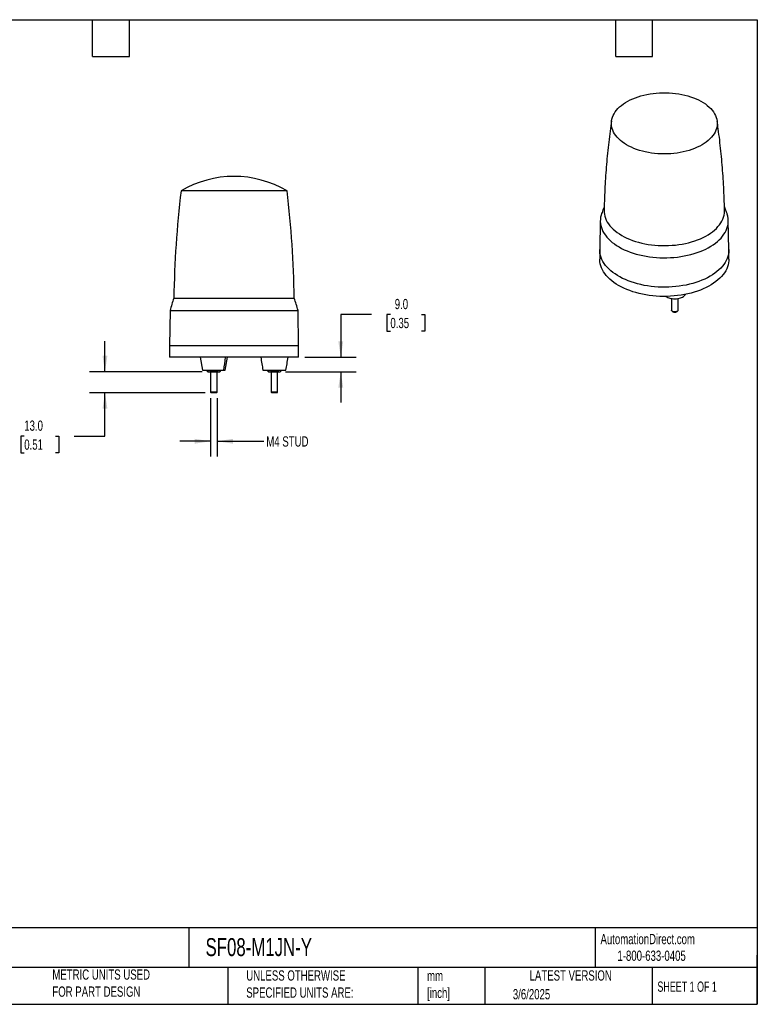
# Model space of a CAD drawing. Header units: millimetres. Extents: x 19 to 819, y 19 to 629.
# Tile 3 of 3: x 363 to 819, y 19 to 629. Entities that reach past the tile are written whole.
import ezdxf

# ---------------------------------------------------------------- set-up
doc = ezdxf.new("R2010")
doc.units = ezdxf.units.MM
doc.header["$LTSCALE"] = 3
doc.linetypes.add('SLD-Solid', pattern=[0])
doc.layers.add('DIMENSIONS', color=140, linetype='SLD-Solid', lineweight=25)
doc.layers.add('TEXT', color=140, linetype='SLD-Solid', lineweight=25)
doc.styles.add('SLDTEXTSTYLE0', font='TXT', dxfattribs={"width": 0.7})
doc.styles.add('SLDTEXTSTYLE1', font='TXT', dxfattribs={"width": 0.65})
doc.dimstyles.new('SLDDIMSTYLE3', dxfattribs={"dimtxt": 6.474023, "dimasz": 9.906, "dimexe": 0, "dimexo": 0.0625, "dimgap": 1.618506, "dimtad": 0, "dimtih": 1, "dimtoh": 1, "dimrnd": 1e-09, "dimzin": 12, "dimdsep": 46, "dimtxsty": 'SLDTEXTSTYLE0', "dimsah": 1, "dimcen": 0.09, "dimadec": 0, "dimazin": 3, "dimtfac": 1, "dimtmove": 0, "dimatfit": 0, "dimfxl": 0, "dimfrac": 2, "dimtolj": 1, "dimtzin": 12, "dimarcsym": 0})
doc.dimstyles.new('SLDDIMSTYLE4', dxfattribs={"dimtxt": 6.474023, "dimasz": 9.906, "dimexe": 0, "dimexo": 0.0625, "dimgap": 1.618506, "dimtad": 0, "dimtih": 1, "dimtoh": 1, "dimrnd": 1e-09, "dimzin": 4, "dimdsep": 46, "dimtxsty": 'SLDTEXTSTYLE0', "dimsah": 1, "dimcen": 0.09, "dimadec": 0, "dimazin": 1, "dimtfac": 1, "dimtmove": 0, "dimatfit": 0, "dimfxl": 0, "dimfrac": 2, "dimtolj": 1, "dimtzin": 12, "dimarcsym": 0})

# ---------------------------------------------------------------- blocks, each defined once
blk = doc.blocks.new('_D_5')
at = {"layer": 'DIMENSIONS'}
for p, q in [((480.76, 394.23), (480.76, 358.12)), ((484.76, 394.23), (484.76, 358.12)), ((480.76, 367.65), (461.71, 367.65)), ((484.76, 367.65), (513.8, 367.65))]:
    blk.add_line(p, q, dxfattribs=at)
for points in [[(480.76, 367.65), (470.86, 369.17), (470.86, 366.13)], [(484.76, 367.65), (494.67, 366.13), (494.67, 369.17)]]:
    blk.add_solid(points, dxfattribs=at)
at = {"layer": 'DIMENSIONS', "insert": (515.25, 370.69), "char_height": 6.35, "attachment_point": 1, "style": 'SLDTEXTSTYLE0'}
blk.add_mtext('M4 STUD', dxfattribs=at)
blk = doc.blocks.new('_D_6')
at = {"layer": 'DIMENSIONS'}
for p, q in [((415.37, 410.65), (415.37, 429.7)), ((475.45, 410.65), (405.84, 410.65)), ((477.34, 397.65), (405.84, 397.65)), ((415.37, 370.85), (415.37, 397.65)), ((365.41, 370.85), (363.24, 370.85)), ((363.24, 370.85), (363.24, 360.56)), ((384.65, 370.85), (386.83, 370.85)), ((386.83, 370.85), (386.83, 360.56)), ((396.32, 370.85), (415.37, 370.85)), ((363.24, 360.56), (365.41, 360.56)), ((386.83, 360.56), (384.65, 360.56))]:
    blk.add_line(p, q, dxfattribs=at)
for points in [[(415.37, 410.65), (416.89, 420.56), (413.85, 420.56)], [(415.37, 397.65), (413.85, 387.74), (416.89, 387.74)]]:
    blk.add_solid(points, dxfattribs=at)
at = {"layer": 'DIMENSIONS', "char_height": 6.35, "attachment_point": 1, "style": 'SLDTEXTSTYLE0'}
for s, insert in [('13.0', (365.41, 380.49)), ('0.51', (365.41, 368.75))]:
    blk.add_mtext(s, dxfattribs=dict(at, insert=insert))
blk = doc.blocks.new('_D_7')
at = {"layer": 'DIMENSIONS'}
for p, q in [((580.38, 446.15), (561.33, 446.15)), ((561.33, 446.15), (561.33, 419.65)), ((592.05, 446.15), (589.88, 446.15)), ((589.88, 446.15), (589.88, 435.86)), ((611.29, 446.15), (613.46, 446.15)), ((613.46, 446.15), (613.46, 435.86)), ((589.88, 435.86), (592.05, 435.86)), ((613.46, 435.86), (611.29, 435.86)), ((539.07, 419.65), (570.86, 419.65)), ((527.11, 410.65), (570.86, 410.65)), ((561.33, 410.65), (561.33, 391.6))]:
    blk.add_line(p, q, dxfattribs=at)
for points in [[(561.33, 419.65), (562.86, 429.56), (559.81, 429.56)], [(561.33, 410.65), (559.81, 400.74), (562.86, 400.74)]]:
    blk.add_solid(points, dxfattribs=at)
at = {"layer": 'DIMENSIONS', "char_height": 6.35, "attachment_point": 1, "style": 'SLDTEXTSTYLE0'}
for s, insert in [('9.0', (594.74, 455.78)), ('0.35', (592.05, 444.04))]:
    blk.add_mtext(s, dxfattribs=dict(at, insert=insert))

msp = doc.modelspace()

# ---------------------------------------------------------------- linework, layer by layer
for p, q in [((527.897807, 522.6073), (462.46673, 522.6073)), ((528.061657, 522.6073), (527.897807, 522.6073)), ((721.984066, 504.372413), (721.600084, 486.411251)), ((801.593992, 486.411251), (801.21001, 504.372413)), ((721.597038, 486.126288), (721.597038, 480.410503)), ((801.597038, 480.410503), (801.597038, 486.126288)), ((457.982679, 456.252995), (532.545709, 456.252995)), ((766.067514, 456.026203), (766.067514, 448.824628)), ((770.067514, 448.824628), (770.067514, 456.01678)), ((455.648205, 448.649804), (455.264194, 426.649804)), ((455.648205, 448.649804), (534.880182, 448.649804)), ((535.264194, 426.649804), (534.880182, 448.649804)), ((766.65307, 448.008353), (766.928887, 447.849075)), ((769.206141, 447.849075), (769.481957, 448.008353)), ((455.264194, 426.649804), (455.264194, 419.649804)), ((495.264194, 426.649804), (455.264194, 426.649804)), ((535.264194, 426.649804), (495.264194, 426.649804)), ((535.264194, 419.649804), (535.264194, 426.649804)), ((535.264194, 419.649804), (455.264194, 419.649804)), ((474.364298, 419.649804), (475.664283, 411.649804)), ((489.864105, 411.649804), (491.16409, 419.649804)), ((478.719493, 410.964287), (479.264194, 410.649804)), ((478.722742, 410.962411), (478.722742, 411.649804)), ((480.743468, 410.962411), (480.743468, 411.649804)), ((480.764194, 410.649804), (480.764194, 398.039804)), ((484.764194, 398.039804), (484.764194, 410.649804)), ((484.78492, 411.649804), (484.78492, 410.962411)), ((486.264194, 410.649804), (486.808894, 410.964287)), ((486.805646, 410.962411), (486.805646, 411.649804)), ((513.164194, 411.649804), (527.364194, 411.649804)), ((516.219493, 410.964287), (516.764194, 410.649804)), ((516.222742, 410.962411), (516.222742, 411.649804)), ((518.243468, 410.962411), (518.243468, 411.649804)), ((518.264194, 410.649804), (518.264194, 398.039804)), ((522.264194, 398.039804), (522.264194, 410.649804)), ((522.28492, 411.649804), (522.28492, 410.962411)), ((523.764194, 410.649804), (524.308894, 410.964287)), ((524.305646, 411.649804), (524.305646, 410.962411)), ((480.764194, 398.039804), (481.154194, 397.649804)), ((484.764194, 398.039804), (480.764194, 398.039804)), ((484.374194, 397.649804), (481.154194, 397.649804)), ((484.374194, 397.649804), (484.764194, 398.039804)), ((518.264194, 398.039804), (518.654194, 397.649804)), ((522.264194, 398.039804), (518.264194, 398.039804)), ((521.874194, 397.649804), (518.654194, 397.649804)), ((521.874194, 397.649804), (522.264194, 398.039804))]:
    msp.add_line(p, q)
at = {"flags": 128}
for points in [[(786.987754, 576.464098), (788.20615, 575.548212), (789.325558, 574.591149), (790.341814, 573.59647), (791.251137, 572.567876), (792.050146, 571.509192), (792.735867, 570.424357), (793.305749, 569.317408), (793.757673, 568.19246), (794.089957, 567.053701), (794.301365, 565.905365), (794.391111, 564.751725), (794.358861, 563.597072), (794.204735, 562.445702), (793.929306, 561.301897), (793.533599, 560.169914), (793.019086, 559.053963), (792.387681, 557.958195), (791.641732, 556.886686), (790.784015, 555.843423), (789.817721, 554.832288), (788.746444, 553.85704), (787.57417, 552.921309), (786.305258, 552.028574), (784.944431, 551.182159), (783.49675, 550.38521), (781.9676, 549.640692), (780.362671, 548.951377), (778.687932, 548.319826), (776.949614, 547.748391), (775.154183, 547.239197), (773.308319, 546.794138), (771.418888, 546.414869), (769.492919, 546.102802), (767.537577, 545.859098), (765.560136, 545.684662), (763.567952, 545.580145), (761.568436, 545.545935), (759.569026, 545.582158), (757.577161, 545.688681), (755.600249, 545.865107), (753.645647, 546.11078), (751.720624, 546.424786), (749.832342, 546.805956), (747.987825, 547.252873), (746.193935, 547.763875), (744.457346, 548.337059), (742.784518, 548.970295), (741.181674, 549.661226), (739.654776, 550.407281), (738.209505, 551.205687), (736.851237, 552.053472), (735.585024, 552.947482), (734.415579, 553.884392), (733.34725, 554.860717), (732.384012, 555.872824), (731.529449, 556.916949), (730.786739, 557.989207), (730.158645, 559.085609), (729.647504, 560.202077), (729.255218, 561.334457), (728.983245, 562.478537), (728.832598, 563.63006), (728.803836, 564.784744), (728.897068, 565.938292), (729.111945, 567.086413), (729.447669, 568.224837), (729.902991, 569.349327), (730.476217, 570.455701), (731.165215, 571.539844), (731.96742, 572.597722), (732.87985, 573.625399), (733.89911, 574.619053), (735.021408, 575.574987), (736.242568, 576.489645), (737.55805, 577.359625), (738.962957, 578.181689), (740.452065, 578.952781), (742.019834, 579.670031), (743.660431, 580.330772), (745.367754, 580.932544), (747.13545, 581.47311), (748.956945, 581.950459), (750.825462, 582.362815), (752.734049, 582.708644), (754.675608, 582.986659), (756.642914, 583.195826), (758.628651, 583.335367), (760.62543, 583.404763), (762.625823, 583.403756), (764.622389, 583.332349), (766.607701, 583.190809), (768.574372, 582.979661), (770.515088, 582.699692), (772.422628, 582.351942), (774.289896, 581.937706), (776.109945, 581.458523), (777.876006, 580.916178), (779.581508, 580.312687), (781.220106, 579.650296), (782.785706, 578.931469), (784.272482, 578.158879), (785.674904, 577.335401), (786.987754, 576.464098)], [(722.7653, 508.618224), (722.435225, 507.543265), (722.165181, 506.292617), (722.014891, 505.035281), (721.98481, 503.775075), (722.07503, 502.515826), (722.285277, 501.261358), (722.614913, 500.015481), (723.062936, 498.781979), (723.627985, 497.564597), (724.308346, 496.367034), (725.101951, 495.192926), (726.006391, 494.045838), (727.018918, 492.929255), (728.136458, 491.846567), (729.355616, 490.801062), (730.672691, 489.795916), (732.083682, 488.834182), (733.584303, 487.918779)], [(724.317999, 510.546549), (724.349728, 509.376777), (724.501625, 508.150733), (724.77452, 506.931695), (725.167522, 505.723638), (725.67935, 504.530504), (726.308334, 503.356183), (727.052422, 502.204508), (727.909187, 501.079233), (728.875835, 499.984029), (729.949213, 498.922469), (731.12582, 497.898015), (732.401817, 496.914009), (733.773044, 495.973661), (735.235026, 495.080037)], [(733.584303, 487.918779), (735.169999, 487.052489), (736.835953, 486.237941), (738.577105, 485.47761), (740.388168, 484.773805), (742.263642, 484.128663), (744.197831, 483.544143), (746.18486, 483.022021), (748.218696, 482.563883), (750.293161, 482.171119), (752.401956, 481.844923), (754.538676, 481.586285), (756.696832, 481.39599), (758.86987, 481.274617), (761.05119, 481.222534), (763.234167, 481.239899), (765.412173, 481.32666), (767.578593, 481.482553), (769.726846, 481.707105), (771.85041, 481.999633), (773.942834, 482.35925), (775.997765, 482.784863), (778.008961, 483.275179), (779.970315, 483.82871), (781.87587, 484.443774), (783.719838, 485.118504), (785.496621, 485.85085), (787.200821, 486.638588), (788.827263, 487.479327), (790.371008, 488.370512), (791.827367, 489.309437), (793.191918, 490.293251), (794.460516, 491.318965), (795.629309, 492.383466), (796.694747, 493.483519), (797.653595, 494.615784), (798.50294, 495.776823), (799.240202, 496.96311), (799.863144, 498.17104), (800.369873, 499.396948), (800.75885, 500.637108), (801.028894, 501.887755), (801.179185, 503.145091), (801.209266, 504.405298), (801.119045, 505.664547), (800.908798, 506.919015), (800.579163, 508.164892), (800.429037, 508.617476)], [(735.235026, 495.080037), (736.782995, 494.236052), (738.411903, 493.44446), (740.116436, 492.707843), (741.891034, 492.028602), (743.729909, 491.408954), (745.627063, 490.85092), (747.576308, 490.35632), (749.571285, 489.926767), (751.605488, 489.563663), (753.672282, 489.268191), (755.764924, 489.041316), (757.876589, 488.883777), (760.00039, 488.796088), (762.129398, 488.778536), (764.25667, 488.831178), (766.375267, 488.953842), (768.478279, 489.146127), (770.558845, 489.407407), (772.61018, 489.73683), (774.625592, 490.13332), (776.598507, 490.595585), (778.522491, 491.122117), (780.391268, 491.711198), (782.198742, 492.360908), (783.939017, 493.069125), (785.606417, 493.833542), (787.195504, 494.651664), (788.701094, 495.520822), (790.118276, 496.438183), (791.442428, 497.400752), (792.66923, 498.405392), (793.794681, 499.448824), (794.815111, 500.527646), (795.727189, 501.638338), (796.527943, 502.777278), (797.214759, 503.940751), (797.785397, 505.124961), (798.237996, 506.326046), (798.571081, 507.540089), (798.783563, 508.763129), (798.874751, 509.991177), (798.876082, 510.54628)], [(789.881309, 469.798126), (788.280243, 468.923438), (786.59814, 468.100995), (784.84011, 467.333294), (783.011492, 466.622667), (781.117839, 465.971271), (779.164901, 465.381086), (777.158611, 464.853903), (775.10506, 464.391323), (773.010487, 463.994752), (770.881251, 463.665394), (768.723819, 463.404249), (766.544743, 463.212109), (764.350641, 463.08956), (762.148177, 463.036972), (759.944039, 463.054506), (757.744921, 463.142108), (755.557501, 463.299512), (753.388424, 463.52624), (751.244276, 463.821604), (749.131569, 464.184707), (747.056719, 464.614445), (745.026027, 465.109514), (743.045662, 465.668411), (741.121636, 466.289437), (739.259793, 466.970707), (737.465788, 467.710152), (735.745068, 468.505526), (734.10286, 469.354414), (732.544151, 470.254238), (731.073675, 471.202264), (729.695897, 472.195614), (728.415002, 473.231272), (727.234879, 474.306091), (726.159114, 475.416807), (725.190972, 476.560048), (724.333394, 477.732341), (723.588985, 478.930126), (722.960005, 480.149766), (722.448364, 481.387557), (722.055616, 482.639738), (721.782955, 483.902509), (721.631207, 485.172032), (721.600084, 486.411251)], [(801.593992, 486.411251), (801.593241, 485.808123), (801.502146, 484.536667), (801.289861, 483.270039), (800.95703, 482.012085), (800.504664, 480.766626), (799.934137, 479.537445), (799.247181, 478.328273), (798.445883, 477.142784), (797.532677, 475.984577), (796.510335, 474.85717), (795.381963, 473.763987), (794.150986, 472.708348), (792.821145, 471.693459), (791.396477, 470.722402), (789.881309, 469.798126)], [(801.597038, 480.410503), (801.562868, 479.456247), (801.411121, 478.186723), (801.138459, 476.923953), (800.745711, 475.671771), (800.234071, 474.433981), (799.605091, 473.214341), (798.860681, 472.016555), (798.003103, 470.844262), (797.034961, 469.701021), (795.959196, 468.590305), (794.779073, 467.515486), (793.498178, 466.479829), (792.1204, 465.486478), (790.649924, 464.538452), (789.091215, 463.638628), (787.449007, 462.789741), (785.728288, 461.994366), (783.934282, 461.254921), (782.07244, 460.573651), (780.148414, 459.952625), (778.168048, 459.393728), (776.137356, 458.898659), (774.062507, 458.468921), (771.949799, 458.105818), (769.805651, 457.810454), (767.636574, 457.583726), (765.449155, 457.426322), (763.250037, 457.33872), (761.045898, 457.321186), (758.843434, 457.373774), (756.649332, 457.496324), (754.470257, 457.688463), (752.312825, 457.949608), (750.183589, 458.278966), (748.089015, 458.675537), (746.035464, 459.138117), (744.029174, 459.6653), (742.076237, 460.255485), (740.182583, 460.906881), (738.353965, 461.617508), (736.595935, 462.385209), (734.913833, 463.207653), (733.312766, 464.082341), (731.797598, 465.006617), (730.37293, 465.977674), (729.043089, 466.992563), (727.812113, 468.048201), (726.68374, 469.141384), (725.661398, 470.268791), (724.748192, 471.426998), (723.946894, 472.612487), (723.259938, 473.821659), (722.689411, 475.050841), (722.237045, 476.2963), (721.904214, 477.554253), (721.691929, 478.820881), (721.600835, 480.092337), (721.597038, 480.410503)], [(770.067514, 448.824628), (770.028056, 448.596418), (769.868151, 448.322121), (769.595106, 448.079399), (769.226076, 447.883502), (768.78425, 447.746739), (768.297388, 447.677704), (767.796083, 447.680735), (767.311832, 447.755641), (766.875064, 447.897715), (766.513222, 448.09803), (766.249042, 448.344001), (766.099123, 448.62017), (766.067514, 448.824628)]]:
    msp.add_lwpolyline(points, dxfattribs=at)
for centre, radius, start, end in [((495.264194, 467.649804), 64, 59.172146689, 120.827853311), ((1107.896392, 445.662178), 650, 173.201549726, 179.066406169), ((-117.368005, 445.662178), 650, 0.933593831, 6.798450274), ((609.720907, 405.503508), 160.000001, 161.507272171, 164.355705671), ((380.80748, 405.503508), 160.000001, 15.644294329, 18.492727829), ((768.067514, 449.992715), 2.427275, 242.024310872, 297.975689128), ((319.668767, 439.546612), 171.527938, 350.640003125, 353.338838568), ((660.51806, 439.700432), 149.999999, 187.68176896, 190.778003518), ((380.010328, 439.700432), 149.999999, 349.221996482, 352.31823104)]:
    msp.add_arc(centre, radius, start, end)
for points, knots in [([(728.920361, 566.079471), (728.617497, 563.960263), (727.989253, 559.56431), (727.166674, 552.862002), (726.421935, 545.981721), (725.785997, 539.080969), (725.257388, 532.163905), (724.833643, 525.233885), (724.528793, 518.294042), (724.36126, 513.397116), (724.327061, 510.813758), (724.323528, 510.546872)], [0, 0, 0, 0, 0.1155761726, 0.2397440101, 0.363980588, 0.4882704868, 0.6125988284, 0.7369512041, 0.8613136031, 0.9856723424, 1, 1, 1, 1]), ([(798.864235, 510.546465), (798.852596, 511.295492), (798.80501, 514.358055), (798.611351, 519.729032), (798.282247, 526.654386), (797.83833, 533.565181), (797.289543, 540.458267), (796.635129, 547.330491), (795.872115, 554.177479), (795.089431, 560.42699), (794.513942, 564.382497), (794.267888, 566.073696)], [0, 0, 0, 0, 0.0402158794, 0.164431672, 0.2885735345, 0.4126282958, 0.5365826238, 0.6604229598, 0.7841354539, 0.9077058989, 1, 1, 1, 1]), ([(724.381295, 512.923761), (724.20228, 512.480216), (723.631055, 511.064895), (723.122001, 509.616871), (722.772478, 508.62264)], [0, 0, 0, 0, 0.3133876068, 1, 1, 1, 1]), ([(800.41431, 508.621572), (800.201184, 509.239119), (799.702112, 510.685208), (799.142388, 512.100555), (798.821693, 512.911484)], [0, 0, 0, 0, 0.4270461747, 1, 1, 1, 1]), ([(762.575455, 457.354306), (762.619045, 457.319001), (762.92326, 457.072602), (763.702632, 456.680509), (764.951807, 456.215762), (766.479173, 455.904776), (768.178532, 455.79818), (769.924562, 455.937613), (771.555154, 456.320917), (772.941387, 456.902761), (773.971608, 457.616473), (774.57018, 458.211543), (774.738589, 458.566099), (774.775804, 458.644448)], [0, 0, 0, 0, 0.0148811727, 0.1038573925, 0.202101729, 0.3086626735, 0.4215909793, 0.5379948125, 0.6543986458, 0.7673269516, 0.873887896, 0.9721322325, 1, 1, 1, 1]), ([(475.693064, 411.649804), (475.691095, 411.649804), (475.685822, 411.649804), (476.01432, 411.649804), (476.697546, 411.649804), (477.773296, 411.649804), (479.177219, 411.649804), (480.800782, 411.649804), (482.49107, 411.649804), (484.102403, 411.649804), (485.528634, 411.649804), (486.718266, 411.649804), (487.65958, 411.649804), (488.38647, 411.649804), (488.744836, 411.649804), (488.912974, 411.649804)], [0, 0, 0, 0, 0.0476693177, 0.1276437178, 0.2143881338, 0.3063158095, 0.4010726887, 0.4958295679, 0.5877572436, 0.6745016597, 0.7544760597, 0.8269058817, 0.8916890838, 0.9491825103, 1, 1, 1, 1]), ([(479.290326, 410.649804), (479.282182, 410.649804), (479.244124, 410.649804), (479.389656, 410.649804), (479.619933, 410.649804), (479.733105, 410.649804)], [0, 0, 0, 0, 0.12161797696, 0.56830778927, 1, 1, 1, 1]), ([(479.733105, 410.649804), (479.904564, 410.649804), (480.074464, 410.679388), (480.411645, 410.788312), (480.578888, 410.867391), (480.743468, 410.962411)], [0, 0, 0, 0, 0.5, 0.5, 1, 1, 1, 1]), ([(479.733105, 410.649804), (479.878938, 410.649804), (480.061895, 410.649804), (480.494207, 410.649804), (480.743468, 410.649804), (481.28492, 410.649804), (481.576774, 410.649804), (482.170756, 410.649804), (482.472527, 410.649804), (482.764194, 410.649804)], [0, 0, 0, 0, 0.25, 0.25, 0.5, 0.5, 0.75, 0.75, 1, 1, 1, 1]), ([(479.733105, 410.649804), (479.918551, 410.649804), (480.195298, 410.649804), (480.62307, 410.649804), (480.764194, 410.649804)], [0, 0, 0, 0, 0.6700945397, 1, 1, 1, 1]), ([(482.764194, 410.649804), (482.421276, 410.649804), (482.081475, 410.679388), (481.407113, 410.788312), (481.072628, 410.867391), (480.743468, 410.962411)], [0, 0, 0, 0, 0.5, 0.5, 1, 1, 1, 1]), ([(482.764194, 410.649804), (483.05586, 410.649804), (483.357632, 410.649804), (483.951613, 410.649804), (484.243468, 410.649804), (484.78492, 410.649804), (485.03418, 410.649804), (485.466492, 410.649804), (485.649449, 410.649804), (485.795283, 410.649804)], [0, 0, 0, 0, 0.25, 0.25, 0.5, 0.5, 0.75, 0.75, 1, 1, 1, 1]), ([(484.764194, 410.649804), (484.961675, 410.649804), (485.369989, 410.649804), (485.650461, 410.649804), (485.795283, 410.649804)], [0, 0, 0, 0, 0.4836520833, 1, 1, 1, 1]), ([(485.795283, 410.649804), (485.966742, 410.649804), (486.136642, 410.679388), (486.473823, 410.788312), (486.641065, 410.867391), (486.805646, 410.962411)], [0, 0, 0, 0, 0.5, 0.5, 1, 1, 1, 1]), ([(485.795283, 410.649804), (485.94598, 410.649804), (486.219393, 410.649804), (486.232278, 410.649804), (486.238062, 410.649804)], [0, 0, 0, 0, 0.55117022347, 1, 1, 1, 1]), ([(485.795283, 410.649804), (485.94598, 410.649804), (486.219393, 410.649804), (486.232278, 410.649804), (486.238062, 410.649804)], [0, 0, 0, 0, 0.5511702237, 1, 1, 1, 1]), ([(488.912974, 411.649804), (489.060463, 411.649804), (489.374815, 411.649804), (489.691044, 411.649804), (489.868817, 411.649804), (489.842579, 411.649804), (489.835323, 411.649804)], [0, 0, 0, 0, 0.2568425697, 0.5474267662, 0.8748550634, 1, 1, 1, 1]), ([(516.790326, 410.649804), (516.782182, 410.649804), (516.744124, 410.649804), (516.889656, 410.649804), (517.119933, 410.649804), (517.233105, 410.649804)], [0, 0, 0, 0, 0.1216179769, 0.5683077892, 1, 1, 1, 1]), ([(517.233105, 410.649804), (517.404564, 410.649804), (517.574464, 410.679388), (517.911645, 410.788312), (518.078888, 410.867391), (518.243468, 410.962411)], [0, 0, 0, 0, 0.5, 0.5, 1, 1, 1, 1]), ([(517.233105, 410.649804), (517.378938, 410.649804), (517.561895, 410.649804), (517.994207, 410.649804), (518.243468, 410.649804), (518.78492, 410.649804), (519.076774, 410.649804), (519.670756, 410.649804), (519.972527, 410.649804), (520.264194, 410.649804)], [0, 0, 0, 0, 0.25, 0.25, 0.5, 0.5, 0.75, 0.75, 1, 1, 1, 1]), ([(520.264194, 410.649804), (519.921276, 410.649804), (519.581475, 410.679388), (518.907113, 410.788312), (518.572628, 410.867391), (518.243468, 410.962411)], [0, 0, 0, 0, 0.5, 0.5, 1, 1, 1, 1]), ([(520.264194, 410.649804), (520.55586, 410.649804), (520.857632, 410.649804), (521.451613, 410.649804), (521.743468, 410.649804), (522.28492, 410.649804), (522.53418, 410.649804), (522.966492, 410.649804), (523.149449, 410.649804), (523.295283, 410.649804)], [0, 0, 0, 0, 0.25, 0.25, 0.5, 0.5, 0.75, 0.75, 1, 1, 1, 1]), ([(523.295283, 410.649804), (523.466742, 410.649804), (523.636642, 410.679388), (523.973823, 410.788312), (524.141065, 410.867391), (524.305646, 410.962411)], [0, 0, 0, 0, 0.5, 0.5, 1, 1, 1, 1]), ([(523.295283, 410.649804), (523.44598, 410.649804), (523.719393, 410.649804), (523.732278, 410.649804), (523.738062, 410.649804)], [0, 0, 0, 0, 0.5511702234, 1, 1, 1, 1])]:
    msp.add_open_spline(points, degree=3, knots=knots)
for points in [[(478.722742, 410.962411), (479.051656, 410.772512), (479.390575, 410.649804), (479.733105, 410.649804)], [(484.78492, 410.962411), (484.127091, 410.772512), (483.449254, 410.649804), (482.764194, 410.649804)], [(484.78492, 410.962411), (485.113834, 410.772512), (485.452753, 410.649804), (485.795283, 410.649804)], [(516.222742, 410.962411), (516.551656, 410.772512), (516.890575, 410.649804), (517.233105, 410.649804)], [(522.28492, 410.962411), (521.627091, 410.772512), (520.949254, 410.649804), (520.264194, 410.649804)], [(522.28492, 410.962411), (522.613834, 410.772512), (522.952753, 410.649804), (523.295283, 410.649804)]]:
    msp.add_open_spline(points, degree=3)
at = {"layer": 'TEXT'}
for p, q in [((19.05, 628.65), (819.15, 628.65)), ((407.67, 605.79), (407.67, 628.65)), ((430.53, 605.79), (430.53, 628.65)), ((731.52, 605.79), (731.52, 628.65)), ((754.38, 605.79), (754.38, 628.65)), ((819.15, 628.65), (819.15, 19.05)), ((407.67, 605.79), (430.53, 605.79)), ((731.52, 605.79), (754.38, 605.79)), ((819.15, 66.378323), (19.05, 66.378323)), ((467.276686, 66.378323), (467.276686, 41.91)), ((718.726132, 66.378323), (718.726132, 41.91)), ((819.15, 19.05), (819.15, 49.53)), ((819.15, 41.91), (19.05, 41.91)), ((491.340532, 41.91), (491.340532, 19.05)), ((609.072914, 41.91), (609.072914, 19.05)), ((650.436293, 41.91), (650.436293, 19.05)), ((754.046247, 41.91), (754.046247, 19.05)), ((19.05, 19.05), (819.15, 19.05))]:
    msp.add_line(p, q, dxfattribs=at)

# ---------------------------------------------------------------- texts
for s, insert, char_height, attachment_point, style in [('AutomationDirect.com', (722.084876, 62.629594), 6.35, 1, 'SLDTEXTSTYLE0'), ('SF08-M1JN-Y', (477.623166, 60.019161), 11.1125, 1, 'SLDTEXTSTYLE0'), ('1-800-633-0405', (732.574739, 52.311071), 6.35, 1, 'SLDTEXTSTYLE0'), ('METRIC UNITS USED ^JFOR PART DESIGN', (382.813004, 40.667648), 6.35, 1, 'SLDTEXTSTYLE0'), ('UNLESS OTHERWISE ^JSPECIFIED UNITS ARE:', (502.823739, 40.081527), 6.35, 1, 'SLDTEXTSTYLE0'), ('mm^J[inch]', (614.721508, 39.891567), 6.35, 1, 'SLDTEXTSTYLE0'), ('LATEST VERSION', (703.656394, 40.091982), 6.35, 2, 'SLDTEXTSTYLE0'), ('SHEET 1 OF 1', (757.323857, 33.154471), 6.35, 1, 'SLDTEXTSTYLE1'), ('3/6/2025', (667.838426, 28.491359), 6.35, 1, 'SLDTEXTSTYLE0')]:
    msp.add_mtext(s, dxfattribs=dict(at, insert=insert, char_height=char_height, attachment_point=attachment_point, style=style))

# ---------------------------------------------------------------- dimensions: what is measured, and where the dimension line sits
at = {"layer": 'DIMENSIONS'}
for base, p1, p2, picture, middle in [((561.332041, 419.649804), (523.295283, 410.649804), (535.264194, 419.649804), '_D_7', (561.332041, 446.145067)), ((415.369917, 397.649804), (479.264194, 410.649804), (481.154194, 397.649804), '_D_6', (415.369917, 370.8539))]:
    dim = msp.add_linear_dim(base=base, p1=p1, p2=p2, angle=90, dimstyle='SLDDIMSTYLE4', dxfattribs=at)
    dim.commit()
    dim.dimension.update_dxf_attribs({"geometry": picture, "text_midpoint": middle, "dimtype": 160})
dim = msp.add_linear_dim(base=(480.764194, 367.649804), p1=(484.764194, 398.039804), p2=(480.764194, 398.039804), text='M4 STUD', dimstyle='SLDDIMSTYLE3', dxfattribs=at)
dim.commit()
dim.dimension.update_dxf_attribs({"geometry": '_D_5', "text_midpoint": (534.865402, 367.649804), "dimtype": 160})

doc.saveas('drawing.dxf')
